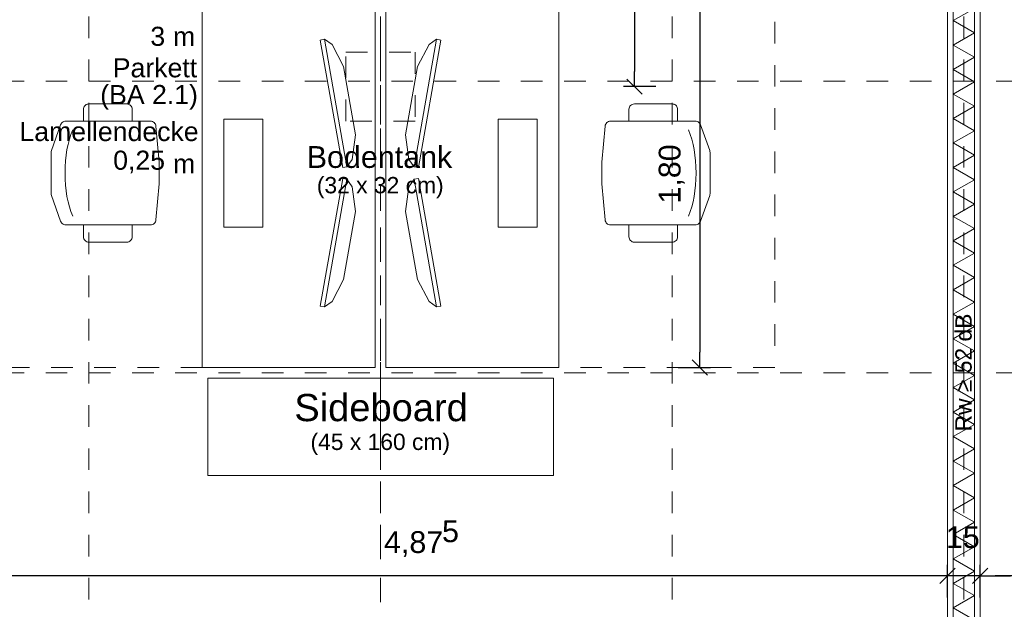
# Model space of a CAD drawing. Header units: metres. Extents: x -45.2 to 14.3, y -31.8 to 10.2.
# Tile 125 of 152: x -12.5 to -7.9, y -3.8 to -1.1. Entities that reach past the tile are written whole.
import ezdxf

# ---------------------------------------------------------------- set-up
doc = ezdxf.new("R2010")
doc.units = ezdxf.units.M
doc.header["$LTSCALE"] = 0.05
for name, pattern in [('Achsen 01', [5.291531, 3.175, -1.058062, 0.352704, -0.705764]), ('gestrichelt - 01', [2, 1, -1]), ('Raster 01', [2, 1, -1])]:
    doc.linetypes.add(name, pattern=pattern)
doc.layers.get('0').update_dxf_attribs({"lineweight": 25})
for name, color, linetype, lineweight, true_color in [('039_Trockenbauarbeiten-340 Dämmung', 7, 'Continuous', 9, 0xc0c0c0), ('ACTES-Einrichtung Aufsicht.', 7, 'Continuous', 9, 0xa6a6a6), ('AV1-Achsen', 1, 'Achsen 01', 18, 0xff0000), ('AV1-Bewegungsfläche', 7, 'gestrichelt - 01', 9, 0xd9d9d9), ('AV1-Einrichtung', 7, 'Continuous', 9, 0xa6a6a6), ('AV1-Raster', 7, 'Raster 01', 9, 0xa6a6a6)]:
    doc.layers.add(name, color=color, linetype=linetype, lineweight=lineweight, true_color=true_color)
for name, color, linetype, lineweight in [('039_Trockenbauarbeiten-340 Gipskarton', 7, 'Continuous', 9), ('053_Niederspannungsanlagen-Bodentanks', 7, 'gestrichelt - 01', 9), ('AV1-Akustikvorgaben-Trennwände', 7, 'Continuous', 5), ('AV1-Einrichtung Bemaßung', 7, 'Continuous', 9), ('AV1-Stempel-Raumstempel', 7, 'Continuous', 9)]:
    doc.layers.add(name, color=color, linetype=linetype, lineweight=lineweight)
doc.styles.add('Arial', font='arial.ttf')

msp = doc.modelspace()

# ---------------------------------------------------------------- linework, layer by layer
at = {"color": 0, "linetype": 'ByBlock', "lineweight": -2}
for p, q in [((-9.625, -1.375), (-9.625, -1.3043)), ((-9.3226, -2.675), (-9.3226, -2.6043)), ((-8.175, -3.64), (-8.2457, -3.64)), ((-8.175, -3.64), (-8.2457, -3.64)), ((-8.025, -3.64), (-7.9543, -3.64)), ((-8.025, -3.64), (-7.9543, -3.64))]:
    msp.add_line(p, q, dxfattribs=at)
at = {"color": 0, "linetype": 'Continuous', "lineweight": 15}
for p, q in [((-9.5896, -1.4104), (-9.6604, -1.3396)), ((-9.2872, -2.7104), (-9.3579, -2.6396)), ((-8.1396, -3.6046), (-8.2104, -3.6754)), ((-8.1396, -3.6046), (-8.2104, -3.6754)), ((-8.0604, -3.6754), (-7.9896, -3.6046)), ((-8.0604, -3.6754), (-7.9896, -3.6046))]:
    msp.add_line(p, q, dxfattribs=at)
at = {"layer": '039_Trockenbauarbeiten-340 Dämmung'}
msp.add_lwpolyline([(-8.05, -5.475), (-8.05, -0.125), (-8.15, -0.125), (-8.15, -5.475)], close=True, dxfattribs=at)
msp.add_lwpolyline([(-8.05, -3.8453), (-8.15, -3.7886), (-8.05, -3.732), (-8.15, -3.6753), (-8.05, -3.6187), (-8.15, -3.562), (-8.05, -3.5054), (-8.15, -3.4487), (-8.05, -3.392), (-8.15, -3.3354), (-8.05, -3.2787), (-8.15, -3.2221), (-8.05, -3.1654), (-8.15, -3.1088), (-8.05, -3.0521), (-8.15, -2.9955), (-8.05, -2.9388), (-8.15, -2.8821), (-8.05, -2.8255), (-8.15, -2.7688), (-8.05, -2.7122), (-8.15, -2.6555), (-8.05, -2.5989), (-8.15, -2.5422), (-8.05, -2.4856), (-8.15, -2.4289), (-8.05, -2.3722), (-8.15, -2.3156), (-8.05, -2.2589), (-8.15, -2.2023), (-8.05, -2.1456), (-8.15, -2.089), (-8.05, -2.0323), (-8.15, -1.9756), (-8.05, -1.919), (-8.15, -1.8623), (-8.05, -1.8057), (-8.15, -1.749), (-8.05, -1.6924), (-8.15, -1.6357), (-8.05, -1.5791), (-8.15, -1.5224), (-8.05, -1.4657), (-8.15, -1.4091), (-8.05, -1.3524), (-8.15, -1.2958), (-8.05, -1.2391), (-8.15, -1.1825), (-8.05, -1.1258), (-8.15, -1.0692), (-8.05, -1.0125)], dxfattribs=at)
at = {"layer": '039_Trockenbauarbeiten-340 Gipskarton'}
for points in [[(-8.175, -5.375), (-8.15, -5.375), (-8.15, -0.125), (-8.175, -0.125)], [(-8.05, -5.375), (-8.025, -5.375), (-8.025, -0.125), (-8.05, -0.125)]]:
    msp.add_lwpolyline(points, close=True, dxfattribs=at)
at = {"layer": '053_Niederspannungsanlagen-Bodentanks'}
msp.add_lwpolyline([(-10.96, -1.215), (-10.64, -1.215), (-10.64, -1.535), (-10.96, -1.535)], close=True, dxfattribs=at)
at = {"layer": 'ACTES-Einrichtung Aufsicht.'}
for points in [[(-11.0792, -1.1591), (-11.0595, -1.1556), (-10.9553, -1.7465), (-10.975, -1.75)], [(-10.9156, -1.5974), (-10.9712, -1.2822), (-11.0247, -1.18), (-11.0595, -1.1556), (-10.9553, -1.7465), (-10.931, -1.7118)], [(-10.6844, -1.5974), (-10.6288, -1.2822), (-10.5753, -1.18), (-10.5405, -1.1556), (-10.6447, -1.7465), (-10.669, -1.7118)], [(-10.625, -1.75), (-10.6447, -1.7465), (-10.5405, -1.1556), (-10.5208, -1.1591)], [(-11.95, -1.535), (-12.175, -1.535), (-12.175, -1.48), (-12.175, -1.48), (-12.1746, -1.4757), (-12.1735, -1.4714), (-12.1717, -1.4675), (-12.1692, -1.4639), (-12.1661, -1.4608), (-12.1625, -1.4583), (-12.1586, -1.4565), (-12.1543, -1.4554), (-12.15, -1.455), (-11.975, -1.455), (-11.975, -1.455), (-11.9701, -1.4555), (-11.9654, -1.4569), (-11.9611, -1.4592), (-11.9573, -1.4623), (-11.9542, -1.4661), (-11.9519, -1.4704), (-11.9505, -1.4751), (-11.95, -1.48)], [(-9.65, -1.535), (-9.425, -1.535), (-9.425, -1.48), (-9.425, -1.48), (-9.4254, -1.4757), (-9.4265, -1.4714), (-9.4283, -1.4675), (-9.4308, -1.4639), (-9.4339, -1.4608), (-9.4375, -1.4583), (-9.4414, -1.4565), (-9.4457, -1.4554), (-9.45, -1.455), (-9.625, -1.455), (-9.625, -1.455), (-9.6299, -1.4555), (-9.6346, -1.4569), (-9.6389, -1.4592), (-9.6427, -1.4623), (-9.6458, -1.4661), (-9.6481, -1.4704), (-9.6495, -1.4751), (-9.65, -1.48)], [(-12.2574, -1.535), (-11.8645, -1.535), (-11.8645, -1.535), (-11.8599, -1.5354), (-11.8555, -1.5367), (-11.8513, -1.5388), (-11.8476, -1.5416), (-11.8445, -1.545), (-11.8421, -1.5489), (-11.8405, -1.5533), (-11.8396, -1.5578), (-11.825, -1.725), (-11.825, -1.825), (-11.8396, -1.9922), (-11.8396, -1.9922), (-11.8405, -1.9967), (-11.8421, -2.0011), (-11.8445, -2.005), (-11.8476, -2.0084), (-11.8513, -2.0112), (-11.8555, -2.0133), (-11.8599, -2.0146), (-11.8645, -2.015), (-12.2574, -2.015), (-12.2574, -2.015), (-12.2617, -2.0146), (-12.266, -2.0135), (-12.2699, -2.0116), (-12.2735, -2.0091), (-12.2766, -2.006), (-12.2791, -2.0024), (-12.2809, -1.9984), (-12.3235, -1.8791), (-12.3235, -1.8791), (-12.3246, -1.8749), (-12.325, -1.8707), (-12.325, -1.6793), (-12.325, -1.6793), (-12.3246, -1.6751), (-12.3235, -1.6709), (-12.2809, -1.5516), (-12.2809, -1.5516), (-12.2791, -1.5476), (-12.2766, -1.544), (-12.2735, -1.5409), (-12.2699, -1.5384), (-12.266, -1.5365), (-12.2617, -1.5354)], [(-11.525, -1.525), (-11.345, -1.525), (-11.345, -2.025), (-11.525, -2.025)], [(-10.255, -1.525), (-10.075, -1.525), (-10.075, -2.025), (-10.255, -2.025)], [(-9.3426, -1.535), (-9.7355, -1.535), (-9.7355, -1.535), (-9.7401, -1.5354), (-9.7445, -1.5367), (-9.7487, -1.5388), (-9.7524, -1.5416), (-9.7555, -1.545), (-9.7579, -1.5489), (-9.7595, -1.5533), (-9.7604, -1.5578), (-9.775, -1.725), (-9.775, -1.825), (-9.7604, -1.9922), (-9.7604, -1.9922), (-9.7595, -1.9967), (-9.7579, -2.0011), (-9.7555, -2.005), (-9.7524, -2.0084), (-9.7487, -2.0112), (-9.7445, -2.0133), (-9.7401, -2.0146), (-9.7355, -2.015), (-9.3426, -2.015), (-9.3426, -2.015), (-9.3383, -2.0146), (-9.334, -2.0135), (-9.3301, -2.0116), (-9.3265, -2.0091), (-9.3234, -2.006), (-9.3209, -2.0024), (-9.3191, -1.9984), (-9.2765, -1.8791), (-9.2765, -1.8791), (-9.2754, -1.8749), (-9.275, -1.8707), (-9.275, -1.6793), (-9.275, -1.6793), (-9.2754, -1.6751), (-9.2765, -1.6709), (-9.3191, -1.5516), (-9.3191, -1.5516), (-9.3209, -1.5476), (-9.3234, -1.544), (-9.3265, -1.5409), (-9.3301, -1.5384), (-9.334, -1.5365), (-9.3383, -1.5354)], [(-10.975, -1.8), (-10.9553, -1.8035), (-11.0595, -2.3944), (-11.0792, -2.3909)], [(-10.9712, -2.2678), (-10.9156, -1.9526), (-10.931, -1.8382), (-10.9553, -1.8035), (-11.0595, -2.3944), (-11.0247, -2.37)], [(-10.6288, -2.2678), (-10.6844, -1.9526), (-10.669, -1.8382), (-10.6447, -1.8035), (-10.5405, -2.3944), (-10.5753, -2.37)], [(-10.5208, -2.3909), (-10.5405, -2.3944), (-10.6447, -1.8035), (-10.625, -1.8)], [(-12.175, -2.015), (-11.95, -2.015), (-11.95, -2.07), (-11.95, -2.07), (-11.9505, -2.0749), (-11.9519, -2.0796), (-11.9542, -2.0839), (-11.9573, -2.0877), (-11.9611, -2.0908), (-11.9654, -2.0931), (-11.9701, -2.0945), (-11.975, -2.095), (-12.15, -2.095), (-12.15, -2.095), (-12.1549, -2.0945), (-12.1596, -2.0931), (-12.1639, -2.0908), (-12.1677, -2.0877), (-12.1708, -2.0839), (-12.1731, -2.0796), (-12.1745, -2.0749), (-12.175, -2.07)], [(-9.425, -2.015), (-9.65, -2.015), (-9.65, -2.07), (-9.65, -2.07), (-9.6495, -2.0749), (-9.6481, -2.0796), (-9.6458, -2.0839), (-9.6427, -2.0877), (-9.6389, -2.0908), (-9.6346, -2.0931), (-9.6299, -2.0945), (-9.625, -2.095), (-9.45, -2.095), (-9.45, -2.095), (-9.4451, -2.0945), (-9.4404, -2.0931), (-9.4361, -2.0908), (-9.4323, -2.0877), (-9.4292, -2.0839), (-9.4269, -2.0796), (-9.4255, -2.0749), (-9.425, -2.07)]]:
    msp.add_lwpolyline(points, close=True, dxfattribs=at)
for points in [[(-12.2604, -1.775), (-12.2598, -1.7464), (-12.2581, -1.7188), (-12.2554, -1.6923), (-12.2515, -1.6667), (-12.2465, -1.6423), (-12.2405, -1.6188), (-12.2333, -1.5964), (-12.225, -1.575)], [(-9.3396, -1.775), (-9.3402, -1.7464), (-9.3419, -1.7188), (-9.3446, -1.6923), (-9.3485, -1.6667), (-9.3535, -1.6423), (-9.3595, -1.6188), (-9.3667, -1.5964), (-9.375, -1.575)], [(-12.2604, -1.775), (-12.2598, -1.8036), (-12.2581, -1.8312), (-12.2554, -1.8577), (-12.2515, -1.8833), (-12.2465, -1.9077), (-12.2405, -1.9312), (-12.2333, -1.9536), (-12.225, -1.975)], [(-9.3396, -1.775), (-9.3402, -1.8036), (-9.3419, -1.8312), (-9.3446, -1.8577), (-9.3485, -1.8833), (-9.3535, -1.9077), (-9.3595, -1.9312), (-9.3667, -1.9536), (-9.375, -1.975)]]:
    msp.add_lwpolyline(points, dxfattribs=at)
at = {"layer": 'AV1-Achsen'}
msp.add_line((-10.8, -26.5), (-10.8, 4.9), dxfattribs=at)
at = {"layer": 'AV1-Bewegungsfläche'}
for points in [[(-11.625, -0.875), (-11.625, -2.675), (-12.625, -2.675), (-12.625, -0.875)], [(-8.975, -0.875), (-8.975, -2.675), (-9.975, -2.675), (-9.975, -0.875)]]:
    msp.add_lwpolyline(points, close=True, dxfattribs=at)
at = {"layer": 'AV1-Einrichtung'}
for points in [[(-11.625, -0.875), (-10.825, -0.875), (-10.825, -2.675), (-11.625, -2.675)], [(-10.775, -0.875), (-9.975, -0.875), (-9.975, -2.675), (-10.775, -2.675)], [(-11.6, -2.725), (-10, -2.725), (-10, -3.175), (-11.6, -3.175)]]:
    msp.add_lwpolyline(points, close=True, dxfattribs=at)
at = {"layer": 'AV1-Einrichtung Bemaßung', "color": 0, "lineweight": -2}
for p, q in [((-9.625, -0.1957), (-9.625, -1.3043)), ((-9.3226, -0.9457), (-9.3226, -2.6043)), ((-9.525, -1.375), (-9.675, -1.375)), ((-9.4226, -2.675), (-9.2726, -2.675)), ((-8.175, -3.74), (-8.175, -3.59)), ((-8.175, -3.74), (-8.175, -3.59)), ((-8.025, -3.74), (-8.025, -3.59)), ((-8.025, -3.74), (-8.025, -3.59)), ((-8.2457, -3.64), (-12.9793, -3.64)), ((-8.2457, -3.64), (-8.3164, -3.64)), ((-8.025, -3.64), (-8.175, -3.64)), ((-7.9543, -3.64), (-7.8836, -3.64)), ((-4.1957, -3.64), (-7.9543, -3.64))]:
    msp.add_line(p, q, dxfattribs=at)
at = {"layer": 'AV1-Raster'}
for p, q in [((-12.15, -22.95), (-12.15, 1.35)), ((-10.8, -22.95), (-10.8, 1.35)), ((-9.45, -22.95), (-9.45, 1.35)), ((-8.1, -22.95), (-8.1, 1.35)), ((1.35, -1.35), (-40.5, -1.35)), ((1.35, -2.7), (-40.5, -2.7))]:
    msp.add_line(p, q, dxfattribs=at)
at = {"layer": 'Defpoints', "color": 0, "lineweight": 0}
for p, q in [((-9.625, -1.375), (-9.625, -1.375)), ((-9.975, -2.675), (-9.975, -2.675)), ((-9.3226, -2.675), (-9.3226, -2.675)), ((-8.175, -3.64), (-8.175, -3.64)), ((-8.025, -3.64), (-8.025, -3.64))]:
    msp.add_line(p, q, dxfattribs=at)

# ---------------------------------------------------------------- texts
at = {"layer": '053_Niederspannungsanlagen-Bodentanks', "attachment_point": 7, "style": 'Arial'}
for s, insert, char_height in [('Bodentank', (-11.1418, -1.7527), 0.10087), ('(32 x 32 cm)', (-11.095, -1.8917), 0.075654)]:
    msp.add_mtext(s, dxfattribs=dict(at, insert=insert, char_height=char_height))
at = {"layer": 'AV1-Akustikvorgaben-Trennwände', "insert": (-8.0627, -2.9713), "char_height": 0.07565, "attachment_point": 7, "rotation": 90, "style": 'Arial'}
msp.add_mtext('Rw ≥ 52 dB', dxfattribs=at)
at = {"layer": 'AV1-Einrichtung', "attachment_point": 7, "style": 'Arial'}
for s, insert, char_height in [('Sideboard', (-11.1991, -2.9258), 0.12609), ('(45 x 160 cm)', (-11.1243, -3.0802), 0.075654)]:
    msp.add_mtext(s, dxfattribs=dict(at, insert=insert, char_height=char_height))
at = {"layer": 'AV1-Einrichtung Bemaßung', "color": 0, "insert": (-9.3927, -1.9164), "char_height": 0.10087, "attachment_point": 7, "rotation": 90, "style": 'Arial'}
msp.add_mtext('1,80', dxfattribs=at)
at = {"layer": 'AV1-Einrichtung Bemaßung', "color": 0, "attachment_point": 7, "style": 'Arial'}
for s, insert, char_height in [('5', (-10.5155, -3.4858), 0.1009), ('15', (-8.1832, -3.5131), 0.10087), ('4,87', (-10.784, -3.5531), 0.10087)]:
    msp.add_mtext(s, dxfattribs=dict(at, insert=insert, char_height=char_height))
at = {"layer": 'AV1-Stempel-Raumstempel', "attachment_point": 7, "style": 'Arial'}
for s, insert, char_height in [('3', (-11.8655, -1.1872), 0.0883), ('m', (-11.7607, -1.1868), 0.0883), ('Parkett', (-12.0394, -1.3331), 0.08826), ('(BA 2.1)', (-12.0975, -1.4822), 0.08826), ('Lamellendecke', (-12.4715, -1.6282), 0.088263), ('0,25', (-12.0376, -1.7761), 0.08826), ('m', (-11.7607, -1.7758), 0.0883)]:
    msp.add_mtext(s, dxfattribs=dict(at, insert=insert, char_height=char_height))

doc.saveas('drawing.dxf')
